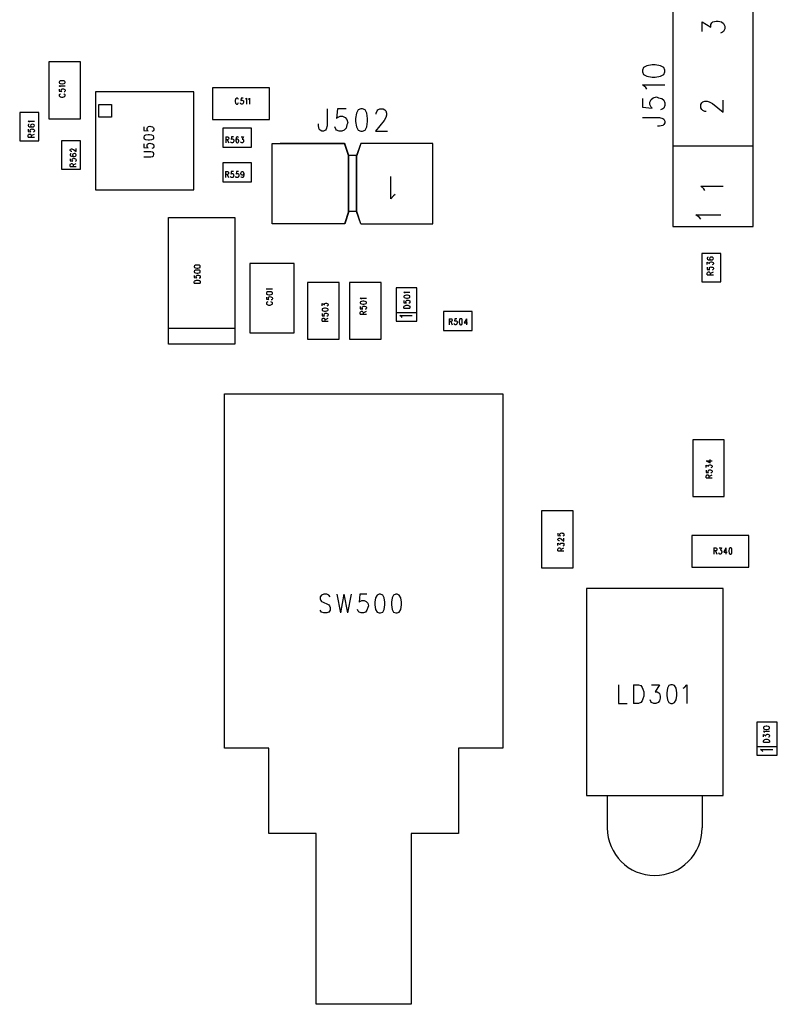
# Model space of a CAD drawing. Extents: x 29 to 83, y 19 to 137.
# Tile 1 of 9: x 30 to 54, y 19 to 50. Entities that reach past the tile are written whole.
import ezdxf

# ---------------------------------------------------------------- set-up
doc = ezdxf.new("R2010")
doc.units = 0
doc.layers.add('ref_top', color=9, linetype='CONTINUOUS')

msp = doc.modelspace()

# ---------------------------------------------------------------- linework, layer by layer
at = {"layer": 'ref_top', "color": 9}
for points in [[(53.510033, 43.390145), (53.510033, 51.01016), (50.970028, 51.01016), (50.970028, 43.390145), (53.510033, 43.390145)], [(51.903226, 49.559309), (51.903226, 49.859284), (52.173228, 49.695453), (52.173228, 49.777496), (52.20701, 49.831852), (52.240792, 49.859284), (52.341885, 49.886462), (52.409449, 49.886462), (52.510795, 49.859284), (52.578105, 49.804674), (52.611887, 49.722885), (52.611887, 49.641097), (52.578105, 49.559309), (52.544577, 49.531877), (52.477013, 49.504699)], [(31.249936, 46.800102), (32.250191, 46.800102), (32.250191, 48.600203), (31.249936, 48.600203), (31.249936, 46.800102)], [(50.013208, 48.280671), (50.04699, 48.198628), (50.148336, 48.144272), (50.316993, 48.11684), (50.418339, 48.11684), (50.586995, 48.144272), (50.688341, 48.198628), (50.721869, 48.280671), (50.721869, 48.335027), (50.688341, 48.416815), (50.586995, 48.471425), (50.418339, 48.498857), (50.316993, 48.498857), (50.148336, 48.471425), (50.04699, 48.416815), (50.013208, 48.335027), (50.013208, 48.280671)], [(31.573025, 47.945898), (31.582169, 47.925578), (31.609347, 47.911862), (31.654559, 47.905004), (31.681737, 47.905004), (31.727203, 47.911862), (31.754382, 47.925578), (31.763272, 47.945898), (31.763272, 47.959614), (31.754382, 47.980188), (31.727203, 47.99365), (31.681737, 48.000508), (31.654559, 48.000508), (31.609347, 47.99365), (31.582169, 47.980188), (31.573025, 47.959614), (31.573025, 47.945898)], [(31.609347, 47.809754), (31.600203, 47.823216), (31.573025, 47.84379), (31.763272, 47.84379)], [(31.573025, 47.734569), (31.573025, 47.666497), (31.654559, 47.659639), (31.645415, 47.666497), (31.636525, 47.686817), (31.636525, 47.707391), (31.645415, 47.727711), (31.663703, 47.741427), (31.690881, 47.748285), (31.708915, 47.741427), (31.736093, 47.734569), (31.754382, 47.721107), (31.763272, 47.700533), (31.763272, 47.680213), (31.754382, 47.659639), (31.745237, 47.652781), (31.727203, 47.645923)], [(35.824994, 47.649987), (32.725171, 47.649987), (32.725171, 44.550165), (35.824994, 44.550165), (35.824994, 47.649987)], [(36.425197, 47.77521), (36.425197, 46.77521), (38.225044, 46.77521), (38.225044, 47.77521), (36.425197, 47.77521)], [(50.148336, 47.735077), (50.114554, 47.789688), (50.013208, 47.871476), (50.721869, 47.871476)], [(31.618237, 47.584709), (31.600203, 47.577851), (31.582169, 47.564135), (31.573025, 47.550673), (31.573025, 47.523241), (31.582169, 47.509525), (31.600203, 47.496063), (31.618237, 47.489205), (31.645415, 47.482347), (31.690881, 47.482347), (31.718059, 47.489205), (31.736093, 47.496063), (31.754382, 47.509525), (31.763272, 47.523241), (31.763272, 47.550673), (31.754382, 47.564135), (31.736093, 47.577851), (31.718059, 47.584709)], [(37.240284, 47.406909), (37.233426, 47.424943), (37.219964, 47.442977), (37.206248, 47.452121), (37.178816, 47.452121), (37.165354, 47.442977), (37.151638, 47.424943), (37.14478, 47.406909), (37.137922, 47.379731), (37.137922, 47.334265), (37.14478, 47.307087), (37.151638, 47.289053), (37.165354, 47.270765), (37.178816, 47.261875), (37.206248, 47.261875), (37.219964, 47.270765), (37.233426, 47.289053), (37.240284, 47.307087)], [(37.390399, 47.452121), (37.322073, 47.452121), (37.315215, 47.370587), (37.322073, 47.379731), (37.342647, 47.388621), (37.362967, 47.388621), (37.383541, 47.379731), (37.397003, 47.361443), (37.403861, 47.334265), (37.397003, 47.316231), (37.390399, 47.289053), (37.376683, 47.270765), (37.356109, 47.261875), (37.335789, 47.261875), (37.315215, 47.270765), (37.308611, 47.279909)], [(37.465329, 47.415799), (37.479045, 47.424943), (37.499365, 47.452121), (37.499365, 47.261875)], [(37.560833, 47.415799), (37.574295, 47.424943), (37.594869, 47.452121), (37.594869, 47.261875)], [(50.013208, 47.435103), (50.013208, 47.162306), (50.316993, 47.135128), (50.283211, 47.162306), (50.249428, 47.244094), (50.249428, 47.325883), (50.283211, 47.407925), (50.350775, 47.462281), (50.451867, 47.489713), (50.519431, 47.462281), (50.620777, 47.435103), (50.688341, 47.380493), (50.721869, 47.298705), (50.721869, 47.216916), (50.688341, 47.135128), (50.654559, 47.107696), (50.586995, 47.080518)], [(52.022098, 47.032004), (51.988316, 47.032004), (51.920752, 47.059182), (51.88697, 47.08636), (51.853188, 47.14097), (51.853188, 47.250191), (51.88697, 47.304547), (51.920752, 47.331979), (51.988316, 47.359157), (52.055626, 47.359157), (52.12319, 47.331979), (52.224536, 47.277369), (52.562103, 47.004572), (52.562103, 47.386335)], [(33.225044, 47.250191), (33.225044, 46.85014), (32.824994, 46.85014), (32.824994, 47.250191), (33.225044, 47.250191)], [(37.308611, 47.279909), (37.301753, 47.297943)], [(40.042418, 47.112014), (40.042418, 46.572009), (40.014986, 46.470663), (39.987808, 46.436881), (39.933198, 46.403099), (39.878842, 46.403099)], [(40.642367, 47.112014), (40.369571, 47.112014), (40.342393, 46.80823), (40.369571, 46.842012), (40.451359, 46.875794), (40.533147, 46.875794), (40.615189, 46.842012), (40.669545, 46.774448), (40.696977, 46.673101), (40.669545, 46.605791), (40.642367, 46.504445), (40.587757, 46.436881), (40.505969, 46.403099), (40.424181, 46.403099), (40.342393, 46.436881), (40.314961, 46.470663), (40.287783, 46.538227)], [(41.105918, 47.112014), (41.02413, 47.078232), (40.96952, 46.976886), (40.942342, 46.80823), (40.942342, 46.706883), (40.96952, 46.538227), (41.02413, 46.436881), (41.105918, 46.403099), (41.160528, 46.403099), (41.242316, 46.436881), (41.296927, 46.538227), (41.324105, 46.706883), (41.324105, 46.80823), (41.296927, 46.976886), (41.242316, 47.078232), (41.160528, 47.112014), (41.105918, 47.112014)], [(41.596901, 46.943104), (41.596901, 46.976886), (41.624079, 47.04445), (41.651511, 47.078232), (41.705867, 47.112014), (41.815088, 47.112014), (41.869698, 47.078232), (41.896876, 47.04445), (41.924054, 46.976886), (41.924054, 46.909576), (41.896876, 46.842012), (41.842266, 46.740665), (41.569723, 46.403099), (41.951486, 46.403099)], [(30.92507, 46.100076), (30.92507, 47), (30.325121, 47), (30.325121, 46.100076), (30.92507, 46.100076)], [(30.634239, 46.689611), (30.625095, 46.703327), (30.597917, 46.723647), (30.788418, 46.723647)], [(50.013208, 46.835154), (50.553213, 46.835154), (50.654559, 46.807722), (50.688341, 46.780544), (50.721869, 46.725933), (50.721869, 46.671577), (50.688341, 46.616967), (50.654559, 46.589535), (50.553213, 46.562357), (50.485649, 46.562357)], [(30.625095, 46.621539), (30.607061, 46.614681), (30.597917, 46.594107), (30.597917, 46.580645), (30.607061, 46.560071), (30.634239, 46.546355), (30.679705, 46.539751), (30.724917, 46.539751), (30.76124, 46.546355), (30.779274, 46.560071), (30.788418, 46.580645), (30.788418, 46.587249), (30.779274, 46.607823), (30.76124, 46.621539), (30.734061, 46.628397), (30.724917, 46.628397), (30.697739, 46.621539), (30.679705, 46.607823), (30.670561, 46.587249), (30.670561, 46.580645), (30.679705, 46.560071), (30.697739, 46.546355), (30.724917, 46.539751)], [(30.597917, 46.464567), (30.597917, 46.396495), (30.679705, 46.389637), (30.670561, 46.396495), (30.661417, 46.416815), (30.661417, 46.437389), (30.670561, 46.457709), (30.688595, 46.471425), (30.715773, 46.478283), (30.734061, 46.471425), (30.76124, 46.464567), (30.779274, 46.451105), (30.788418, 46.430531), (30.788418, 46.410211), (30.779274, 46.389637), (30.77013, 46.382779), (30.752096, 46.375921)], [(34.244856, 46.537719), (34.244856, 46.423927), (34.382779, 46.412497), (34.367539, 46.423927), (34.352045, 46.457963), (34.352045, 46.492253), (34.367539, 46.526289), (34.398019, 46.548895), (34.443993, 46.560325), (34.474727, 46.548895)], [(34.474727, 46.548895), (34.520447, 46.537719), (34.551181, 46.514859), (34.566421, 46.480823), (34.566421, 46.446787), (34.551181, 46.412497), (34.535941, 46.401321), (34.505207, 46.389891)], [(36.750064, 45.900178), (37.649987, 45.900178), (37.649987, 46.500127), (36.750064, 46.500127), (36.750064, 45.900178)], [(39.878842, 46.403099), (39.824232, 46.436881), (39.7968, 46.470663), (39.769622, 46.572009), (39.769622, 46.639573)], [(30.597917, 46.219202), (30.597917, 46.280671), (30.607061, 46.300991), (30.616205, 46.307849), (30.634239, 46.314707), (30.652527, 46.314707), (30.670561, 46.307849), (30.679705, 46.300991), (30.688595, 46.280671), (30.688595, 46.219202)], [(30.597917, 46.219202), (30.788418, 46.219202)], [(30.688595, 46.266955), (30.788418, 46.314707)], [(32.250191, 45.200152), (32.250191, 46.100076), (31.649987, 46.100076), (31.649987, 45.200152), (32.250191, 45.200152)], [(34.244856, 46.196596), (34.260351, 46.16256), (34.306071, 46.139954), (34.382779, 46.128524), (34.428753, 46.128524), (34.505207, 46.139954), (34.551181, 46.16256), (34.566421, 46.196596), (34.566421, 46.219456), (34.551181, 46.253493), (34.505207, 46.276353), (34.428753, 46.287529), (34.382779, 46.287529), (34.306071, 46.276353), (34.260351, 46.253493), (34.244856, 46.219456), (34.244856, 46.196596)], [(36.838456, 46.227076), (36.838456, 46.03683)], [(36.838456, 46.227076), (36.899924, 46.227076), (36.920244, 46.218186), (36.927102, 46.209042), (36.93396, 46.190754), (36.93396, 46.17272), (36.927102, 46.154686), (36.920244, 46.145542), (36.899924, 46.136398), (36.838456, 46.136398)], [(36.886208, 46.136398), (36.93396, 46.03683)], [(37.08382, 46.227076), (37.015748, 46.227076), (37.00889, 46.145542), (37.015748, 46.154686), (37.036322, 46.163576), (37.056642, 46.163576), (37.077216, 46.154686), (37.090678, 46.136398), (37.097536, 46.10922), (37.090678, 46.091186), (37.08382, 46.064008), (37.070358, 46.045974), (37.049784, 46.03683), (37.029464, 46.03683), (37.00889, 46.045974), (37.002032, 46.054864), (36.995428, 46.073152)], [(37.240792, 46.199898), (37.233934, 46.218186), (37.21336, 46.227076), (37.199898, 46.227076), (37.179324, 46.218186), (37.165862, 46.190754), (37.159004, 46.145542), (37.159004, 46.10033), (37.165862, 46.064008), (37.179324, 46.045974), (37.199898, 46.03683), (37.206756, 46.03683), (37.227076, 46.045974), (37.240792, 46.064008), (37.24765, 46.091186), (37.24765, 46.10033), (37.240792, 46.127508), (37.227076, 46.145542), (37.206756, 46.154686), (37.199898, 46.154686), (37.179324, 46.145542), (37.165862, 46.127508), (37.159004, 46.10033)], [(37.322581, 46.227076), (37.397511, 46.227076), (37.356617, 46.154686), (37.377191, 46.154686), (37.390653, 46.145542), (37.397511, 46.136398), (37.404369, 46.10922), (37.404369, 46.091186), (37.397511, 46.064008), (37.384049, 46.045974), (37.363475, 46.03683), (37.343155, 46.03683), (37.322581, 46.045974), (37.315723, 46.054864), (37.308865, 46.073152)], [(31.96825, 45.765812), (31.95936, 45.765812), (31.941072, 45.77267), (31.932182, 45.779528), (31.923038, 45.79299), (31.923038, 45.820422), (31.932182, 45.833884), (31.941072, 45.840742), (31.95936, 45.8476), (31.977394, 45.8476), (31.995428, 45.840742), (32.022606, 45.827026), (32.113284, 45.758954), (32.113284, 45.854458)], [(34.244856, 46.003556), (34.244856, 45.889764), (34.382779, 45.878588), (34.367539, 45.889764), (34.352045, 45.924054), (34.352045, 45.95809), (34.367539, 45.992126), (34.398019, 46.014986), (34.443993, 46.026162), (34.474727, 46.014986)], [(34.474727, 46.014986), (34.520447, 46.003556), (34.551181, 45.980696), (34.566421, 45.94666), (34.566421, 45.912624), (34.551181, 45.878588), (34.535941, 45.867158), (34.505207, 45.855728)], [(40.606045, 43.480061), (38.310135, 43.480061), (38.310135, 46.020066), (40.606045, 46.020066)], [(40.596139, 46.020066), (38.564135, 46.020066)], [(41.10414, 46.020066), (40.97714, 45.639065), (40.723139, 45.639065), (40.596139, 46.020066)], [(41.114046, 46.020066), (40.987046, 45.639065), (40.733045, 45.639065), (40.606045, 46.020066)], [(41.10414, 43.480061), (43.390145, 43.480061), (43.390145, 46.020066), (41.10414, 46.020066)], [(53.510033, 45.93015), (50.970028, 45.93015)], [(31.950216, 45.690881), (31.932182, 45.684023), (31.923038, 45.663449), (31.923038, 45.649987), (31.932182, 45.629413), (31.95936, 45.615697), (32.004572, 45.608839), (32.049784, 45.608839), (32.086106, 45.615697), (32.104394, 45.629413), (32.113284, 45.649987), (32.113284, 45.656591), (32.104394, 45.677165), (32.086106, 45.690881), (32.058928, 45.697485), (32.049784, 45.697485), (32.022606, 45.690881), (32.004572, 45.677165), (31.995428, 45.656591), (31.995428, 45.649987), (32.004572, 45.629413), (32.022606, 45.615697), (32.049784, 45.608839)], [(31.923038, 45.533909), (31.923038, 45.465837), (32.004572, 45.458979), (31.995428, 45.465837), (31.986538, 45.486157), (31.986538, 45.506731), (31.995428, 45.527051), (32.013716, 45.540767), (32.040894, 45.547625), (32.058928, 45.540767), (32.086106, 45.533909), (32.104394, 45.520193), (32.113284, 45.499873), (32.113284, 45.479299), (32.104394, 45.458979), (32.09525, 45.452121), (32.077216, 45.445263)], [(34.474727, 45.75362), (34.244856, 45.75362)], [(34.244856, 45.594361), (34.474727, 45.594361)], [(34.474727, 45.594361), (34.520447, 45.605791), (34.551181, 45.628397), (34.566421, 45.662687), (34.566421, 45.685293), (34.551181, 45.719329), (34.520447, 45.742189), (34.474727, 45.75362)], [(40.723139, 43.861062), (40.723139, 45.639065)], [(40.733045, 43.861062), (40.733045, 45.639065)], [(40.97714, 43.861062), (40.97714, 45.639065)], [(40.987046, 43.861062), (40.987046, 45.639065)], [(31.923038, 45.288545), (31.923038, 45.349759), (31.932182, 45.370333), (31.941072, 45.377191), (31.95936, 45.384049), (31.977394, 45.384049), (31.995428, 45.377191), (32.004572, 45.370333), (32.013716, 45.349759), (32.013716, 45.288545)], [(31.923038, 45.288545), (32.113284, 45.288545)], [(32.013716, 45.336297), (32.113284, 45.384049)], [(36.750064, 44.800102), (37.649987, 44.800102), (37.649987, 45.400051), (36.750064, 45.400051), (36.750064, 44.800102)], [(36.835154, 45.127), (36.835154, 44.936754)], [(36.835154, 45.127), (36.896368, 45.127), (36.916942, 45.11811), (36.9238, 45.108966), (36.930404, 45.090932), (36.930404, 45.072644), (36.9238, 45.05461), (36.916942, 45.045466), (36.896368, 45.036576), (36.835154, 45.036576)], [(36.882906, 45.036576), (36.930404, 44.936754)], [(37.080518, 45.127), (37.012446, 45.127), (37.005588, 45.045466), (37.012446, 45.05461), (37.032766, 45.063754), (37.05334, 45.063754), (37.07366, 45.05461), (37.087376, 45.036576), (37.094234, 45.009398), (37.087376, 44.99111), (37.080518, 44.963932), (37.066802, 44.945898), (37.046482, 44.936754), (37.025908, 44.936754), (37.005588, 44.945898), (36.99873, 44.955042), (36.991872, 44.973076)], [(37.244094, 45.127), (37.176022, 45.127), (37.169164, 45.045466), (37.176022, 45.05461), (37.196342, 45.063754), (37.216916, 45.063754), (37.237236, 45.05461), (37.250953, 45.036576), (37.257811, 45.009398), (37.250953, 44.99111), (37.244094, 44.963932), (37.230632, 44.945898), (37.210058, 44.936754), (37.189738, 44.936754), (37.169164, 44.945898), (37.162306, 44.955042), (37.155448, 44.973076)], [(37.407925, 45.063754), (37.401067, 45.036576), (37.387351, 45.018288), (37.366777, 45.009398), (37.360173, 45.009398), (37.339599, 45.018288), (37.325883, 45.036576), (37.319279, 45.063754), (37.319279, 45.072644), (37.325883, 45.099822), (37.339599, 45.11811), (37.360173, 45.127), (37.366777, 45.127), (37.387351, 45.11811), (37.401067, 45.099822), (37.407925, 45.063754), (37.407925, 45.018288), (37.401067, 44.973076), (37.387351, 44.945898), (37.366777, 44.936754), (37.353315, 44.936754), (37.332741, 44.945898), (37.325883, 44.963932)], [(42.192786, 44.398273), (42.138176, 44.364491), (42.056388, 44.263145), (42.056388, 44.97206)], [(51.988316, 44.527305), (51.954534, 44.581915), (51.853188, 44.663703), (52.562103, 44.663703)], [(35.025146, 39.675133), (35.025146, 43.675133), (37.124968, 43.675133), (37.124968, 39.675133), (35.025146, 39.675133)], [(41.10414, 43.480061), (40.97714, 43.861062), (40.723139, 43.861062), (40.596139, 43.480061)], [(41.114046, 43.480061), (40.987046, 43.861062), (40.733045, 43.861062), (40.606045, 43.480061)], [(51.85268, 43.625095), (51.815088, 43.679705), (51.702565, 43.761494), (52.490221, 43.761494)], [(40.596139, 43.480061), (38.564135, 43.480061)], [(51.890018, 42.540005), (51.890018, 41.640081), (52.490221, 41.640081), (52.490221, 42.540005), (51.890018, 42.540005)], [(52.09017, 42.417577), (52.072136, 42.410719), (52.062992, 42.390399), (52.062992, 42.376683), (52.072136, 42.356109), (52.099314, 42.342647), (52.144526, 42.335789), (52.189992, 42.335789), (52.226314, 42.342647), (52.244348, 42.356109), (52.253493, 42.376683), (52.253493, 42.383541), (52.244348, 42.403861), (52.226314, 42.417577), (52.199136, 42.424435), (52.189992, 42.424435), (52.162814, 42.417577), (52.144526, 42.403861), (52.135636, 42.383541), (52.135636, 42.376683), (52.144526, 42.356109), (52.162814, 42.342647), (52.189992, 42.335789)], [(35.844298, 42.116332), (35.853442, 42.096012), (35.88062, 42.082296), (35.925832, 42.075438), (35.95301, 42.075438), (35.998222, 42.082296), (36.0254, 42.096012), (36.034544, 42.116332), (36.034544, 42.130048), (36.0254, 42.150622), (35.998222, 42.164084), (35.95301, 42.170942), (35.925832, 42.170942), (35.88062, 42.164084), (35.853442, 42.150622), (35.844298, 42.130048), (35.844298, 42.116332)], [(37.599949, 40.025146), (39, 40.025146), (39, 42.225044), (37.599949, 42.225044), (37.599949, 40.025146)], [(52.062992, 42.192532), (52.062992, 42.267463), (52.135636, 42.226568), (52.135636, 42.247142), (52.144526, 42.260859), (52.15367, 42.267463), (52.180848, 42.274321), (52.199136, 42.274321), (52.226314, 42.267463), (52.244348, 42.254001), (52.253493, 42.233426), (52.253493, 42.213106), (52.244348, 42.192532), (52.235204, 42.185674), (52.21717, 42.17907)], [(52.062992, 42.103886), (52.062992, 42.035814), (52.144526, 42.028956), (52.135636, 42.035814), (52.126492, 42.056134), (52.126492, 42.076708), (52.135636, 42.097028), (52.15367, 42.110744), (52.180848, 42.117602), (52.199136, 42.110744), (52.226314, 42.103886), (52.244348, 42.090424), (52.253493, 42.06985), (52.253493, 42.049276)], [(52.253493, 42.049276), (52.244348, 42.028956), (52.235204, 42.022098), (52.21717, 42.01524)], [(35.844298, 41.959614), (35.853442, 41.939294), (35.88062, 41.925578), (35.925832, 41.91872), (35.95301, 41.91872), (35.998222, 41.925578), (36.0254, 41.939294), (36.034544, 41.959614), (36.034544, 41.97333), (36.0254, 41.99365), (35.998222, 42.007366), (35.95301, 42.014224), (35.925832, 42.014224), (35.88062, 42.007366), (35.853442, 41.99365), (35.844298, 41.97333), (35.844298, 41.959614)], [(35.844298, 41.84379), (35.844298, 41.775464), (35.925832, 41.768606), (35.916688, 41.775464), (35.907798, 41.796038), (35.907798, 41.816358), (35.916688, 41.836932), (35.934976, 41.850648), (35.962154, 41.857252), (35.980188, 41.850648), (36.007366, 41.84379), (36.0254, 41.830074), (36.034544, 41.809754), (36.034544, 41.78918), (36.0254, 41.768606), (36.01651, 41.762002), (35.998222, 41.755144)], [(52.062992, 41.858522), (52.062992, 41.919736), (52.072136, 41.94031), (52.08128, 41.947168), (52.099314, 41.954026), (52.117348, 41.954026), (52.135636, 41.947168), (52.144526, 41.94031), (52.15367, 41.919736), (52.15367, 41.858522)], [(52.062992, 41.858522), (52.253493, 41.858522)], [(52.15367, 41.906274), (52.253493, 41.954026)], [(35.844298, 41.598171), (35.844298, 41.645923), (35.853442, 41.666497), (35.871476, 41.679959), (35.88951, 41.686817), (35.916688, 41.693675), (35.962154, 41.693675), (35.989332, 41.686817), (36.007366, 41.679959), (36.0254, 41.666497), (36.034544, 41.645923), (36.034544, 41.598171)], [(35.844298, 41.598171), (36.034544, 41.598171)], [(38.159258, 41.391415), (38.150114, 41.405131), (38.122936, 41.425451), (38.313437, 41.425451)], [(39.425197, 39.824994), (40.425197, 39.824994), (40.425197, 41.625095), (39.425197, 41.625095), (39.425197, 39.824994)], [(40.750064, 39.824994), (41.750064, 39.824994), (41.750064, 41.625095), (40.750064, 41.625095), (40.750064, 39.824994)], [(42.225044, 40.400051), (42.875032, 40.400051), (42.875032, 41.450089), (42.225044, 41.450089), (42.225044, 40.400051)], [(38.122936, 41.275591), (38.13208, 41.255017), (38.159258, 41.241554), (38.204724, 41.234696), (38.231902, 41.234696), (38.277115, 41.241554), (38.304293, 41.255017), (38.313437, 41.275591), (38.313437, 41.289053), (38.304293, 41.309627), (38.277115, 41.323343), (38.231902, 41.330201), (38.204724, 41.330201), (38.159258, 41.323343), (38.13208, 41.309627), (38.122936, 41.289053), (38.122936, 41.275591)], [(38.122936, 41.159512), (38.122936, 41.09144), (38.204724, 41.084582), (38.19558, 41.09144), (38.186436, 41.112014), (38.186436, 41.132334), (38.19558, 41.152908), (38.213614, 41.16637), (38.240792, 41.173228), (38.259081, 41.16637), (38.286259, 41.159512), (38.304293, 41.14605), (38.313437, 41.125476), (38.313437, 41.105156), (38.304293, 41.084582), (38.295149, 41.077724), (38.277115, 41.070866)], [(41.129286, 41.092964), (41.120142, 41.10668), (41.092964, 41.127254)], [(41.092964, 41.127254), (41.283465, 41.127254)], [(42.509271, 41.282957), (42.500127, 41.296673), (42.472949, 41.317247), (42.663449, 41.317247)], [(42.472949, 41.167132), (42.482093, 41.146558), (42.509271, 41.133096), (42.554737, 41.126238), (42.581915, 41.126238), (42.627127, 41.133096), (42.654305, 41.146558), (42.663449, 41.167132), (42.663449, 41.180848), (42.654305, 41.201168), (42.627127, 41.214884), (42.581915, 41.221742), (42.554737, 41.221742), (42.509271, 41.214884), (42.482093, 41.201168), (42.472949, 41.180848), (42.472949, 41.167132)], [(38.168402, 41.009652), (38.150114, 41.002794), (38.13208, 40.989078), (38.122936, 40.975616), (38.122936, 40.948184), (38.13208, 40.934722), (38.150114, 40.921006), (38.168402, 40.914148), (38.19558, 40.90729), (38.240792, 40.90729), (38.267971, 40.914148), (38.286259, 40.921006), (38.304293, 40.934722), (38.313437, 40.948184), (38.313437, 40.975616), (38.304293, 40.989078), (38.286259, 41.002794), (38.267971, 41.009652)], [(39.88316, 40.885954), (39.88316, 40.960884), (39.95555, 40.91999), (39.95555, 40.940564), (39.964694, 40.95428), (39.973584, 40.960884), (40.000762, 40.967742), (40.01905, 40.967742), (40.046228, 40.960884), (40.064262, 40.947422), (40.073406, 40.926848), (40.073406, 40.906528), (40.064262, 40.885954), (40.055118, 40.879096), (40.037084, 40.872238)], [(39.88316, 40.756414), (39.89205, 40.736093), (39.919228, 40.722377), (39.964694, 40.715519), (39.991872, 40.715519), (40.037084, 40.722377), (40.064262, 40.736093), (40.073406, 40.756414), (40.073406, 40.77013), (40.064262, 40.79045), (40.037084, 40.804166), (39.991872, 40.811024), (39.964694, 40.811024), (39.919228, 40.804166), (39.89205, 40.79045), (39.88316, 40.77013), (39.88316, 40.756414)], [(41.092964, 40.97714), (41.102108, 40.956566), (41.129286, 40.943104), (41.174498, 40.936246), (41.201676, 40.936246), (41.247142, 40.943104), (41.274321, 40.956566), (41.283465, 40.97714), (41.283465, 40.990856), (41.274321, 41.011176), (41.247142, 41.024892), (41.201676, 41.03175), (41.174498, 41.03175), (41.129286, 41.024892), (41.102108, 41.011176), (41.092964, 40.990856), (41.092964, 40.97714)], [(41.092964, 40.861316), (41.092964, 40.79299), (41.174498, 40.786132), (41.165608, 40.79299), (41.156464, 40.813564), (41.156464, 40.833884), (41.165608, 40.854458), (41.183642, 40.86792), (41.21082, 40.874778), (41.229108, 40.86792), (41.256287, 40.861316), (41.274321, 40.8476), (41.283465, 40.827026), (41.283465, 40.806706), (41.274321, 40.786132), (41.265177, 40.779274)], [(42.472949, 41.051308), (42.472949, 40.982982), (42.554737, 40.976124), (42.545593, 40.982982), (42.536449, 41.003556), (42.536449, 41.023876), (42.545593, 41.04445), (42.563627, 41.057912), (42.590805, 41.06477), (42.609093, 41.057912), (42.636271, 41.051308), (42.654305, 41.037592), (42.663449, 41.017018), (42.663449, 40.996698), (42.654305, 40.976124), (42.645161, 40.96952), (42.627127, 40.962662)], [(42.472949, 40.80569), (42.472949, 40.853442), (42.482093, 40.874016), (42.500127, 40.887478), (42.518415, 40.894336), (42.545593, 40.901194), (42.590805, 40.901194), (42.617983, 40.894336), (42.636271, 40.887478), (42.654305, 40.874016), (42.663449, 40.853442), (42.663449, 40.80569)], [(42.472949, 40.80569), (42.663449, 40.80569)], [(39.88316, 40.640589), (39.88316, 40.572263), (39.964694, 40.565659), (39.95555, 40.572263), (39.946406, 40.592837), (39.946406, 40.613157), (39.95555, 40.633731), (39.973584, 40.647447), (40.000762, 40.654051), (40.01905, 40.647447), (40.046228, 40.640589), (40.064262, 40.626873), (40.073406, 40.606553), (40.073406, 40.585979), (40.064262, 40.565659), (40.055118, 40.558801), (40.037084, 40.551943)], [(39.88316, 40.394971), (39.88316, 40.456439), (39.89205, 40.477013), (39.901194, 40.483617), (39.919228, 40.490475), (39.937516, 40.490475), (39.95555, 40.483617), (39.964694, 40.477013), (39.973584, 40.456439), (39.973584, 40.394971)], [(39.973584, 40.442723), (40.073406, 40.490475)], [(41.092964, 40.615697), (41.092964, 40.677165), (41.102108, 40.697485), (41.111252, 40.704343), (41.129286, 40.711201), (41.14732, 40.711201), (41.165608, 40.704343), (41.174498, 40.697485), (41.183642, 40.677165), (41.183642, 40.615697)], [(41.092964, 40.615697), (41.283465, 40.615697)], [(41.183642, 40.663449), (41.283465, 40.711201)], [(41.265177, 40.779274), (41.247142, 40.77267)], [(42.225044, 40.675133), (42.875032, 40.675133)], [(42.415799, 40.513843), (42.397003, 40.541021), (42.340615, 40.581915), (42.734569, 40.581915)], [(44.625095, 40.700025), (43.725171, 40.700025), (43.725171, 40.100076), (44.625095, 40.100076), (44.625095, 40.700025)], [(43.901702, 40.477013), (43.901702, 40.286767)], [(43.901702, 40.477013), (43.962916, 40.477013)], [(43.962916, 40.477013), (43.98349, 40.468123), (43.990348, 40.458979), (43.997206, 40.440945), (43.997206, 40.422657), (43.990348, 40.404623), (43.98349, 40.395479), (43.962916, 40.386589)], [(44.147066, 40.477013), (44.078994, 40.477013), (44.072136, 40.395479), (44.078994, 40.404623), (44.099314, 40.413767), (44.119888, 40.413767), (44.140208, 40.404623), (44.153924, 40.386589), (44.160782, 40.359411), (44.153924, 40.341123), (44.147066, 40.313945), (44.133604, 40.295911), (44.11303, 40.286767), (44.09271, 40.286767), (44.072136, 40.295911), (44.065278, 40.304801), (44.05842, 40.323089)], [(44.263145, 40.477013), (44.24257, 40.468123), (44.228854, 40.440945), (44.22225, 40.395479), (44.22225, 40.368301), (44.228854, 40.323089), (44.24257, 40.295911), (44.263145, 40.286767), (44.276607, 40.286767), (44.297181, 40.295911), (44.310897, 40.323089), (44.317501, 40.368301), (44.317501, 40.395479), (44.310897, 40.440945), (44.297181, 40.468123), (44.276607, 40.477013), (44.263145, 40.477013)], [(44.447041, 40.477013), (44.378969, 40.350267), (44.481331, 40.350267)], [(44.447041, 40.477013), (44.447041, 40.286767)], [(35.025146, 40.175006), (37.124968, 40.175006)], [(39.88316, 40.394971), (40.073406, 40.394971)], [(43.962916, 40.386589), (43.901702, 40.386589)], [(43.949454, 40.386589), (43.997206, 40.286767)], [(36.800102, 38.100076), (45.600203, 38.100076), (45.600203, 26.900178), (44.200152, 26.900178), (44.200152, 24.200152), (42.700025, 24.200152), (42.700025, 18.800102), (39.700025, 18.800102), (39.700025, 24.200152), (38.200152, 24.200152), (38.200152, 26.900178), (36.800102, 26.900178), (36.800102, 38.100076)], [(52.600203, 36.649987), (51.600203, 36.649987), (51.600203, 34.85014), (52.600203, 34.85014), (52.600203, 36.649987)], [(52.023114, 35.987046), (52.14986, 35.918974), (52.14986, 36.021082)], [(52.023114, 35.987046), (52.21336, 35.987046)], [(52.023114, 35.775718), (52.023114, 35.850648), (52.095504, 35.809754), (52.095504, 35.830328), (52.104648, 35.844044), (52.113792, 35.850648), (52.14097, 35.857506), (52.159004, 35.857506), (52.186182, 35.850648), (52.204216, 35.837186), (52.21336, 35.816612), (52.21336, 35.796292), (52.204216, 35.775718), (52.195326, 35.76886), (52.177038, 35.762002)], [(52.023114, 35.687071), (52.023114, 35.618999), (52.104648, 35.612141), (52.095504, 35.618999), (52.086614, 35.639319), (52.086614, 35.659893), (52.095504, 35.680213), (52.113792, 35.693929), (52.14097, 35.700787), (52.159004, 35.693929), (52.186182, 35.687071), (52.204216, 35.673355), (52.21336, 35.653035), (52.21336, 35.632461), (52.204216, 35.612141), (52.195326, 35.605283), (52.177038, 35.598425)], [(52.023114, 35.441707), (52.023114, 35.502921), (52.032258, 35.523495), (52.041148, 35.530353), (52.059436, 35.537211), (52.07747, 35.537211), (52.095504, 35.530353), (52.104648, 35.523495), (52.113792, 35.502921), (52.113792, 35.441707)], [(52.113792, 35.489459), (52.21336, 35.537211)], [(52.023114, 35.441707), (52.21336, 35.441707)], [(47.824994, 34.400051), (46.824994, 34.400051), (46.824994, 32.599949), (47.824994, 32.599949), (47.824994, 34.400051)], [(47.341377, 33.691643), (47.341377, 33.623571), (47.422911, 33.616713), (47.414021, 33.623571), (47.404877, 33.643891), (47.404877, 33.664465), (47.414021, 33.684785), (47.432055, 33.698501), (47.459233, 33.705359), (47.477267, 33.698501), (47.504699, 33.691643), (47.522733, 33.678181), (47.531877, 33.657607), (47.531877, 33.637287), (47.522733, 33.616713), (47.513589, 33.609855), (47.495555, 33.602997)], [(53.375159, 32.625095), (53.375159, 33.625095), (51.575057, 33.625095), (51.575057, 32.625095), (53.375159, 32.625095)], [(47.386843, 33.453137), (47.377699, 33.453137), (47.359665, 33.459995), (47.350521, 33.466853), (47.341377, 33.480315), (47.341377, 33.507747), (47.350521, 33.521209), (47.359665, 33.528067), (47.377699, 33.534925), (47.395733, 33.534925), (47.414021, 33.528067), (47.441199, 33.514351), (47.531877, 33.446279), (47.531877, 33.541783)], [(47.341377, 33.303023), (47.341377, 33.378207), (47.414021, 33.337059), (47.414021, 33.357633), (47.422911, 33.371349), (47.432055, 33.378207), (47.459233, 33.384811), (47.477267, 33.384811), (47.504699, 33.378207), (47.522733, 33.364491), (47.531877, 33.343917), (47.531877, 33.323597), (47.522733, 33.303023), (47.513589, 33.296165), (47.495555, 33.289561)], [(47.341377, 33.132588), (47.341377, 33.194056), (47.350521, 33.214376), (47.359665, 33.221234), (47.377699, 33.228092), (47.395733, 33.228092), (47.414021, 33.221234), (47.422911, 33.214376), (47.432055, 33.194056), (47.432055, 33.132588)], [(47.341377, 33.132588), (47.531877, 33.132588)], [(47.432055, 33.18034), (47.531877, 33.228092)], [(52.270003, 33.227076), (52.270003, 33.03683)], [(52.270003, 33.227076), (52.331471, 33.227076), (52.352045, 33.217932), (52.358649, 33.209042), (52.365507, 33.190754), (52.365507, 33.17272), (52.358649, 33.154686), (52.352045, 33.145542), (52.331471, 33.136398), (52.270003, 33.136398)], [(52.317755, 33.136398), (52.365507, 33.03683)], [(52.440437, 33.045974), (52.433833, 33.054864), (52.426975, 33.073152)], [(52.440437, 33.227076), (52.515621, 33.227076), (52.474727, 33.154686), (52.495047, 33.154686), (52.508763, 33.145542), (52.515621, 33.136398), (52.522479, 33.10922), (52.522479, 33.091186), (52.515621, 33.064008), (52.501905, 33.045974)], [(52.501905, 33.045974), (52.481585, 33.03683), (52.461011, 33.03683), (52.440437, 33.045974)], [(52.652019, 33.227076), (52.583693, 33.10033), (52.686055, 33.10033)], [(52.652019, 33.227076), (52.652019, 33.03683)], [(52.788164, 33.227076), (52.767844, 33.217932), (52.754128, 33.190754), (52.747269, 33.145542), (52.747269, 33.118364), (52.754128, 33.073152), (52.767844, 33.045974)], [(52.767844, 33.045974), (52.788164, 33.03683), (52.80188, 33.03683), (52.822454, 33.045974)], [(52.822454, 33.045974), (52.835916, 33.073152), (52.842774, 33.118364), (52.842774, 33.145542), (52.835916, 33.190754), (52.822454, 33.217932), (52.80188, 33.227076), (52.788164, 33.227076)], [(40.143764, 31.679705), (40.098298, 31.736093), (40.029972, 31.764034), (39.939294, 31.764034), (39.870968, 31.736093), (39.825502, 31.679705), (39.825502, 31.623571), (39.848362, 31.567183), (39.870968, 31.539243), (39.916434, 31.511049), (40.052832, 31.454661), (40.098298, 31.426721), (40.120904, 31.398527), (40.143764, 31.342139), (40.143764, 31.257811), (40.098298, 31.201676), (40.029972, 31.173482), (39.939294, 31.173482), (39.870968, 31.201676), (39.825502, 31.257811)], [(40.348235, 31.764034), (40.461773, 31.173482)], [(40.575565, 31.764034), (40.461773, 31.173482)], [(40.575565, 31.764034), (40.689103, 31.173482)], [(40.802896, 31.764034), (40.689103, 31.173482)], [(41.302769, 31.764034), (41.075438, 31.764034), (41.052832, 31.511049), (41.075438, 31.539243), (41.143764, 31.567183), (41.211836, 31.567183), (41.280163, 31.539243), (41.325629, 31.482855), (41.348235, 31.398527), (41.325629, 31.342139), (41.302769, 31.257811), (41.257303, 31.201676), (41.18923, 31.173482), (41.120904, 31.173482), (41.052832, 31.201676), (41.029972, 31.22987), (41.007366, 31.286005)], [(41.689103, 31.764034), (41.621031, 31.736093), (41.575565, 31.651511), (41.552705, 31.511049), (41.552705, 31.426721), (41.575565, 31.286005), (41.621031, 31.201676), (41.689103, 31.173482), (41.734569, 31.173482), (41.802896, 31.201676), (41.848362, 31.286005), (41.870968, 31.426721), (41.870968, 31.511049), (41.848362, 31.651511), (41.802896, 31.736093), (41.734569, 31.764034), (41.689103, 31.764034)], [(42.211836, 31.764034), (42.143764, 31.736093), (42.098298, 31.651511), (42.075438, 31.511049), (42.075438, 31.426721), (42.098298, 31.286005), (42.143764, 31.201676), (42.211836, 31.173482), (42.257303, 31.173482), (42.325629, 31.201676), (42.371095, 31.286005), (42.393701, 31.426721), (42.393701, 31.511049), (42.371095, 31.651511), (42.325629, 31.736093), (42.257303, 31.764034), (42.211836, 31.764034)], [(48.24003, 25.400051), (52.560071, 25.400051), (52.560071, 31.949962), (48.24003, 31.949962), (48.24003, 25.400051)], [(49.255017, 28.904242), (49.255017, 28.313437), (49.527813, 28.313437)], [(49.732283, 28.904242), (49.732283, 28.313437)], [(49.732283, 28.904242), (49.891542, 28.904242), (49.959614, 28.876048), (50.00508, 28.81966), (50.02794, 28.763526), (50.050546, 28.679197), (50.050546, 28.538481), (50.02794, 28.454153), (50.00508, 28.397765), (49.959614, 28.341631), (49.891542, 28.313437), (49.732283, 28.313437)], [(50.300483, 28.904242), (50.550673, 28.904242), (50.414275, 28.679197), (50.482347, 28.679197), (50.527813, 28.651003), (50.550673, 28.622809), (50.573279, 28.538481), (50.573279, 28.482347), (50.550673, 28.397765), (50.505207, 28.341631), (50.436881, 28.313437), (50.368809, 28.313437), (50.300483, 28.341631), (50.277877, 28.369825), (50.255017, 28.425959)], [(50.914148, 28.904242), (50.846076, 28.876048), (50.80061, 28.79172), (50.77775, 28.651003), (50.77775, 28.566675), (50.80061, 28.425959), (50.846076, 28.341631), (50.914148, 28.313437), (50.959614, 28.313437), (51.02794, 28.341631), (51.073406, 28.425959), (51.096012, 28.566675), (51.096012, 28.651003), (51.073406, 28.79172), (51.02794, 28.876048), (50.959614, 28.904242), (50.914148, 28.904242)], [(51.300483, 28.79172), (51.345949, 28.81966), (51.414275, 28.904242), (51.414275, 28.313437)], [(53.625095, 26.675133), (54.275083, 26.675133), (54.275083, 27.725171), (53.625095, 27.725171), (53.625095, 26.675133)], [(53.838202, 27.534163), (53.847092, 27.513589), (53.87427, 27.500127), (53.919736, 27.493269), (53.946914, 27.493269), (53.992126, 27.500127), (54.019304, 27.513589), (54.028448, 27.534163), (54.028448, 27.547879), (54.019304, 27.568199), (53.992126, 27.581915), (53.946914, 27.588773), (53.919736, 27.588773), (53.87427, 27.581915), (53.847092, 27.568199), (53.838202, 27.547879), (53.838202, 27.534163)], [(53.87427, 27.397765), (53.86538, 27.411481), (53.838202, 27.431801), (54.028448, 27.431801)], [(53.838202, 27.254509), (53.838202, 27.329693), (53.910592, 27.288799), (53.910592, 27.309119), (53.919736, 27.322835), (53.928626, 27.329693), (53.955804, 27.336297), (53.974092, 27.336297), (54.00127, 27.329693), (54.019304, 27.315977), (54.028448, 27.295403), (54.028448, 27.275083), (54.019304, 27.254509), (54.01016, 27.247904), (53.992126, 27.241046)], [(53.838202, 27.084074), (53.838202, 27.131826), (53.847092, 27.1524), (53.86538, 27.165862), (53.883414, 27.17272), (53.910592, 27.179578), (53.955804, 27.179578), (53.982982, 27.17272), (54.00127, 27.165862), (54.019304, 27.1524), (54.028448, 27.131826), (54.028448, 27.084074)], [(53.838202, 27.084074), (54.028448, 27.084074)], [(53.625095, 26.949962), (54.275083, 26.949962)], [(53.81585, 26.788672), (53.797054, 26.81585), (53.740665, 26.856998), (54.134366, 26.856998)], [(48.899924, 25.400051), (48.899924, 24.375159)], [(51.900178, 25.400051), (51.900178, 24.375159)]]:
    msp.add_lwpolyline(points, dxfattribs=at)
msp.add_lwpolyline([(48.900686, 24.374397), (48.900686, 24.374397), (48.900686, 24.374397, 1), (51.90094, 24.374397), (51.90094, 24.374397)], format="xyb", dxfattribs=at)

doc.saveas('drawing.dxf')
